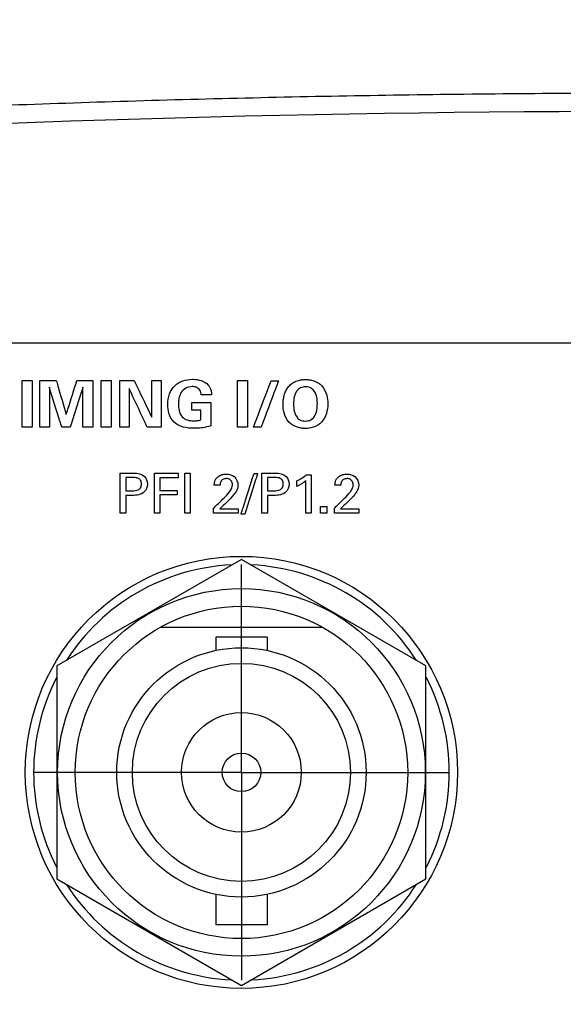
# Model space of a CAD drawing. Header units: inches. Extents: x 0 to 34, y 0 to 22.
# Tile 80 of 119: x 15.1 to 15.9, y 17.5 to 19. Entities that reach past the tile are written whole.
import ezdxf

# ---------------------------------------------------------------- set-up
doc = ezdxf.new("R2010")
doc.units = ezdxf.units.IN
doc.header["$LTSCALE"] = 1.87
doc.header["$MEASUREMENT"] = 0
doc.linetypes.add('CENTER', pattern=[0.6, 0.375, -0.075, 0.075, -0.075])
doc.layers.get('0').update_dxf_attribs({"linetype": 'CONTINUOUS'})
for name, color, linetype in [('DATUMCURVES', 7, 'CONTINUOUS'), ('DEFAULT_1', 7, 'CENTER'), ('DIMENSIONS', 7, 'CONTINUOUS')]:
    doc.layers.add(name, color=color, linetype=linetype)
doc.styles.get("Standard").update_dxf_attribs({"font": 'txt', "width": 0.8})
doc.dimstyles.new('DIMSTYLE_1', dxfattribs={"dimtxt": 0.125, "dimasz": 0.18, "dimexe": 0.18, "dimexo": 0.0625, "dimgap": 0.09, "dimtad": 0, "dimtih": 1, "dimtoh": 1, "dimdec": 3, "dimzin": 4, "dimdsep": 46, "dimtxsty": 'STANDARD', "dimblk": '_FILLED', "dimblk1": '_FILLED', "dimblk2": '_FILLED', "dimcen": 0.09, "dimadec": 0, "dimazin": 0, "dimtp": 0.001, "dimtm": 0.001, "dimtfac": 1, "dimtdec": 3, "dimtofl": 0, "dimtmove": 0, "dimatfit": 3, "dimldrblk": '_FILLED', "dimfxl": 1, "dimtolj": 1, "dimtzin": 4, "dimarcsym": 0})

# ---------------------------------------------------------------- blocks, each defined once
blk = doc.blocks.new('_FILLED')
at = {"color": 0, "linetype": 'BYBLOCK'}
blk.add_solid([(0, 0), (-1, 0.1736), (-1, -0.1736)], dxfattribs=at)
blk = doc.blocks.new('*D5')
at = {"layer": 'DIMENSIONS', "color": 2, "linetype": 'CONTINUOUS'}
for p, q in [((16.3262, 18.2109), (16.3262, 20.5414)), ((17.6245, 17.3609), (17.6245, 20.5414)), ((16.3262, 20.4164), (15.6819, 20.4164)), ((17.6245, 20.4164), (17.9845, 20.4164))]:
    blk.add_line(p, q, dxfattribs=at)
at = {"layer": 'DIMENSIONS', "color": 2, "linetype": 'CONTINUOUS', "xscale": 0.18, "yscale": 0.18, "zscale": 0.18}
blk.add_blockref('_FILLED', (16.3262, 20.4164), dxfattribs=at)
at = {"layer": 'DIMENSIONS', "color": 2, "linetype": 'CONTINUOUS', "xscale": 0.18, "yscale": 0.18, "zscale": 0.18, "rotation": 180}
blk.add_blockref('_FILLED', (17.6245, 20.4164), dxfattribs=at)
at = {"layer": 'DIMENSIONS', "color": 2, "linetype": 'CONTINUOUS', "width": 0.8}
for s, p in [('[', (14.9194, 20.3539)), (']', (15.5194, 20.3539)), ('1.298', (14.2944, 20.3539)), ('32.98', (15.0194, 20.3539))]:
    blk.add_text(s, height=0.125, dxfattribs=at).set_placement(p)

msp = doc.modelspace()

# ---------------------------------------------------------------- linework, layer by layer
at = {"color": 7, "linetype": 'CONTINUOUS'}
for p, q in [((15.4512, 18.1563), (15.1737, 17.9961)), ((15.7287, 17.9961), (15.4512, 18.1563)), ((15.5736, 18.0539), (15.3288, 18.0539)), ((15.4127, 18.0391), (15.4127, 18.0194)), ((15.4897, 18.0391), (15.4127, 18.0391)), ((15.4897, 18.0391), (15.4897, 18.0194)), ((15.1737, 17.9961), (15.1737, 17.6756)), ((15.7287, 17.6756), (15.7287, 17.9961)), ((15.1737, 17.6756), (15.4512, 17.5154)), ((15.4512, 17.5154), (15.7287, 17.6756)), ((15.4127, 17.6524), (15.4127, 17.6066)), ((15.4897, 17.6524), (15.4897, 17.6066)), ((15.4897, 17.6066), (15.4127, 17.6066))]:
    msp.add_line(p, q, dxfattribs=at)
for radius in [0.325, 0.2765, 0.25, 0.1875, 0.164, 0.09, 0.029]:
    msp.add_circle((15.4512, 17.8359), radius, dxfattribs=at)
for centre, radius, start, end in [((16.0862, -7.9197), 26.75, 82.80027, 97.19973), ((15.4512, 17.8359), 0.3125, 92.8821, 147.3645), ((15.4512, 17.8359), 0.3125, 32.6355, 87.1179), ((15.4512, 17.8359), 0.3125, 152.8684, 207.1316), ((15.4512, 17.8359), 0.3125, 332.8684, 27.1316), ((15.4512, 17.8359), 0.3125, 212.6355, 267.1179), ((15.4512, 17.8359), 0.3125, 272.8821, 327.3645)]:
    msp.add_arc(centre, radius, start, end, dxfattribs=at)
msp.add_open_spline([(12.7517, 18.6477), (12.8722, 18.663), (13.1144, 18.692), (13.4795, 18.7306), (13.8476, 18.7643), (14.2181, 18.7931), (14.5905, 18.8168), (14.9645, 18.8353), (15.3396, 18.8485), (15.7154, 18.8564), (16.0915, 18.859), (16.4677, 18.8563), (16.8435, 18.8482), (17.2185, 18.8348), (17.5925, 18.8162), (17.9649, 18.7924), (18.3353, 18.7634), (18.7034, 18.7295), (19.065, 18.6911), (19.3037, 18.6625), (19.4207, 18.6477)], degree=3, knots=[0, 0, 0, 0, 0.054496, 0.109427, 0.164722, 0.220316, 0.276147, 0.332159, 0.388303, 0.444531, 0.5008, 0.557069, 0.613296, 0.669436, 0.725444, 0.781269, 0.836855, 0.892141, 0.947101, 1, 1, 1, 1], dxfattribs=at)
at = {"layer": 'DATUMCURVES', "color": 40, "linetype": 'CONTINUOUS'}
for points, knots in [([(12.9377, 18.4823, 0.8645), (13.1335, 18.4823, 0.8645), (14.3868, 18.4823, 0.8645), (15.6402, 18.4823, 0.8645), (16.6977, 18.4823, 0.8645)], [0, 0, 0, 0, 0.15625, 1, 1, 1, 1]), ([(15.3797, 18.3535, 0.8645), (15.3693, 18.3535, 0.8645), (15.3514, 18.3567, 0.8645), (15.3415, 18.3753, 0.8645), (15.3399, 18.3903, 0.8645), (15.3419, 18.4051, 0.8645), (15.3526, 18.4225, 0.8645), (15.3683, 18.4274, 0.8645), (15.3784, 18.4273, 0.8645), (15.3789, 18.4273, 0.8645)], [0, 0, 0, 0, 0.260059, 0.387067, 0.496271, 0.635157, 0.7534, 0.987593, 1, 1, 1, 1]), ([(15.3789, 18.4273, 0.8645), (15.3829, 18.4272, 0.8645), (15.391, 18.4259, 0.8645), (15.4012, 18.4201, 0.8645), (15.4059, 18.4114, 0.8645), (15.4063, 18.4061, 0.8645), (15.4063, 18.4038, 0.8645)], [0, 0, 0, 0, 0.295727, 0.608624, 0.831311, 1, 1, 1, 1]), ([(15.5462, 18.3533, 0.8645), (15.5441, 18.3534, 0.8645), (15.5402, 18.3538, 0.8645), (15.5315, 18.356, 0.8645), (15.5206, 18.3627, 0.8645), (15.5142, 18.3772, 0.8645), (15.5136, 18.3888, 0.8645), (15.514, 18.3961, 0.8645), (15.5153, 18.4031, 0.8645), (15.5176, 18.4095, 0.8645), (15.521, 18.4152, 0.8645), (15.5255, 18.42, 0.8645), (15.5304, 18.4232, 0.8645), (15.5349, 18.425, 0.8645), (15.5381, 18.4259, 0.8645), (15.5408, 18.4264, 0.8645), (15.5429, 18.4266, 0.8645), (15.5448, 18.4268, 0.8645), (15.5461, 18.4268, 0.8645), (15.547, 18.4268, 0.8645), (15.5471, 18.4268, 0.8645), (15.5475, 18.4268, 0.8645)], [0, 0, 0, 0, 0.037683, 0.081646, 0.169573, 0.275791, 0.382009, 0.459258, 0.536507, 0.613755, 0.691004, 0.768253, 0.845502, 0.884127, 0.922751, 0.942063, 0.961376, 0.980688, 0.990344, 0.995172, 1, 1, 1, 1]), ([(15.5475, 18.4268, 0.8645), (15.5481, 18.4268, 0.8645), (15.5506, 18.4268, 0.8645), (15.5545, 18.4264, 0.8645), (15.5623, 18.4248, 0.8645), (15.5737, 18.4181, 0.8645), (15.5805, 18.4029, 0.8645), (15.5816, 18.3886, 0.8645), (15.5796, 18.3754, 0.8645), (15.5721, 18.3607, 0.8645), (15.5586, 18.354, 0.8645), (15.5501, 18.3533, 0.8645), (15.5466, 18.3533, 0.8645), (15.5462, 18.3533, 0.8645)], [0, 0, 0, 0, 0.020699, 0.041398, 0.082795, 0.16559, 0.256102, 0.346613, 0.480631, 0.614648, 0.797008, 0.979368, 1, 1, 1, 1]), ([(15.1212, 18.4256, 0.8645), (15.122, 18.4256, 0.8645), (15.127, 18.4256, 0.8645), (15.132, 18.4256, 0.8645), (15.1363, 18.4256, 0.8645)], [0, 0, 0, 0, 0.15625, 1, 1, 1, 1]), ([(15.1212, 18.3551, 0.8645), (15.1212, 18.3588, 0.8645), (15.1212, 18.3823, 0.8645), (15.1212, 18.4057, 0.8645), (15.1212, 18.4256, 0.8645)], [0, 0, 0, 0, 0.15625, 1, 1, 1, 1]), ([(15.1363, 18.4256, 0.8645), (15.1363, 18.4219, 0.8645), (15.1363, 18.3984, 0.8645), (15.1363, 18.3749, 0.8645), (15.1363, 18.3551, 0.8645)], [0, 0, 0, 0, 0.15625, 1, 1, 1, 1]), ([(15.1482, 18.4254, 0.8645), (15.1495, 18.4254, 0.8645), (15.1577, 18.4254, 0.8645), (15.1659, 18.4254, 0.8645), (15.1728, 18.4254, 0.8645)], [0, 0, 0, 0, 0.15625, 1, 1, 1, 1]), ([(15.1482, 18.3551, 0.8645), (15.1482, 18.3587, 0.8645), (15.1482, 18.3822, 0.8645), (15.1482, 18.4056, 0.8645), (15.1482, 18.4254, 0.8645)], [0, 0, 0, 0, 0.15625, 1, 1, 1, 1]), ([(15.1811, 18.3551, 0.8645), (15.1801, 18.3582, 0.8645), (15.1738, 18.3783, 0.8645), (15.1676, 18.3984, 0.8645), (15.1623, 18.4154, 0.8645)], [0, 0, 0, 0, 0.15625, 1, 1, 1, 1]), ([(15.1623, 18.4154, 0.8645), (15.1623, 18.4122, 0.8645), (15.1623, 18.3921, 0.8645), (15.1623, 18.372, 0.8645), (15.1623, 18.3551, 0.8645)], [0, 0, 0, 0, 0.15625, 1, 1, 1, 1]), ([(15.1728, 18.4254, 0.8645), (15.1736, 18.4227, 0.8645), (15.1785, 18.4057, 0.8645), (15.1835, 18.3886, 0.8645), (15.1877, 18.3742, 0.8645)], [0, 0, 0, 0, 0.15625, 1, 1, 1, 1]), ([(15.1877, 18.3742, 0.8645), (15.1885, 18.3769, 0.8645), (15.1939, 18.3939, 0.8645), (15.1992, 18.411, 0.8645), (15.2037, 18.4254, 0.8645)], [0, 0, 0, 0, 0.15625, 1, 1, 1, 1]), ([(15.2127, 18.4154, 0.8645), (15.2117, 18.4122, 0.8645), (15.2053, 18.3921, 0.8645), (15.1989, 18.372, 0.8645), (15.1935, 18.3551, 0.8645)], [0, 0, 0, 0, 0.15625, 1, 1, 1, 1]), ([(15.2037, 18.4254, 0.8645), (15.205, 18.4254, 0.8645), (15.2129, 18.4254, 0.8645), (15.2209, 18.4254, 0.8645), (15.2276, 18.4254, 0.8645)], [0, 0, 0, 0, 0.15625, 1, 1, 1, 1]), ([(15.2127, 18.3551, 0.8645), (15.2127, 18.3582, 0.8645), (15.2127, 18.3783, 0.8645), (15.2127, 18.3984, 0.8645), (15.2127, 18.4154, 0.8645)], [0, 0, 0, 0, 0.15625, 1, 1, 1, 1]), ([(15.2276, 18.4254, 0.8645), (15.2276, 18.4217, 0.8645), (15.2276, 18.3983, 0.8645), (15.2276, 18.3749, 0.8645), (15.2276, 18.3551, 0.8645)], [0, 0, 0, 0, 0.15625, 1, 1, 1, 1]), ([(15.24, 18.4256, 0.8645), (15.2408, 18.4256, 0.8645), (15.2458, 18.4256, 0.8645), (15.2508, 18.4256, 0.8645), (15.2551, 18.4256, 0.8645)], [0, 0, 0, 0, 0.15625, 1, 1, 1, 1]), ([(15.24, 18.3551, 0.8645), (15.24, 18.3588, 0.8645), (15.24, 18.3823, 0.8645), (15.24, 18.4057, 0.8645), (15.24, 18.4256, 0.8645)], [0, 0, 0, 0, 0.15625, 1, 1, 1, 1]), ([(15.2551, 18.4256, 0.8645), (15.2551, 18.4219, 0.8645), (15.2551, 18.3984, 0.8645), (15.2551, 18.3749, 0.8645), (15.2551, 18.3551, 0.8645)], [0, 0, 0, 0, 0.15625, 1, 1, 1, 1]), ([(15.2682, 18.4254, 0.8645), (15.2693, 18.4254, 0.8645), (15.2766, 18.4254, 0.8645), (15.2838, 18.4254, 0.8645), (15.29, 18.4254, 0.8645)], [0, 0, 0, 0, 0.15625, 1, 1, 1, 1]), ([(15.2682, 18.3551, 0.8645), (15.2682, 18.3587, 0.8645), (15.2682, 18.3822, 0.8645), (15.2682, 18.4056, 0.8645), (15.2682, 18.4254, 0.8645)], [0, 0, 0, 0, 0.15625, 1, 1, 1, 1]), ([(15.3096, 18.3551, 0.8645), (15.3082, 18.3581, 0.8645), (15.2991, 18.3776, 0.8645), (15.29, 18.397, 0.8645), (15.2824, 18.4134, 0.8645)], [0, 0, 0, 0, 0.15625, 1, 1, 1, 1]), ([(15.2824, 18.4134, 0.8645), (15.2824, 18.4104, 0.8645), (15.2824, 18.3909, 0.8645), (15.2824, 18.3715, 0.8645), (15.2824, 18.3551, 0.8645)], [0, 0, 0, 0, 0.15625, 1, 1, 1, 1]), ([(15.29, 18.4254, 0.8645), (15.2913, 18.4225, 0.8645), (15.3001, 18.4041, 0.8645), (15.3089, 18.3856, 0.8645), (15.3163, 18.3701, 0.8645)], [0, 0, 0, 0, 0.15625, 1, 1, 1, 1]), ([(15.3163, 18.3701, 0.8645), (15.3163, 18.3729, 0.8645), (15.3163, 18.3914, 0.8645), (15.3163, 18.4098, 0.8645), (15.3163, 18.4254, 0.8645)], [0, 0, 0, 0, 0.15625, 1, 1, 1, 1]), ([(15.3303, 18.4254, 0.8645), (15.3303, 18.4217, 0.8645), (15.3303, 18.3983, 0.8645), (15.3303, 18.3749, 0.8645), (15.3303, 18.3551, 0.8645)], [0, 0, 0, 0, 0.15625, 1, 1, 1, 1]), ([(15.377, 18.4163, 0.8645), (15.3706, 18.4163, 0.8645), (15.3604, 18.4106, 0.8645), (15.357, 18.3985, 0.8645), (15.3562, 18.3895, 0.8645), (15.357, 18.3799, 0.8645), (15.3622, 18.3676, 0.8645), (15.373, 18.3647, 0.8645), (15.3788, 18.3647, 0.8645)], [0, 0, 0, 0, 0.255622, 0.378778, 0.496136, 0.619127, 0.764496, 1, 1, 1, 1]), ([(15.3907, 18.4038, 0.8645), (15.3906, 18.4062, 0.8645), (15.3896, 18.4114, 0.8645), (15.3835, 18.4158, 0.8645), (15.379, 18.4163, 0.8645), (15.377, 18.4163, 0.8645)], [0, 0, 0, 0, 0.354884, 0.705524, 1, 1, 1, 1]), ([(15.4453, 18.4256, 0.8645), (15.4461, 18.4256, 0.8645), (15.4511, 18.4256, 0.8645), (15.4562, 18.4256, 0.8645), (15.4604, 18.4256, 0.8645)], [0, 0, 0, 0, 0.15625, 1, 1, 1, 1]), ([(15.4453, 18.3551, 0.8645), (15.4453, 18.3588, 0.8645), (15.4453, 18.3823, 0.8645), (15.4453, 18.4057, 0.8645), (15.4453, 18.4256, 0.8645)], [0, 0, 0, 0, 0.15625, 1, 1, 1, 1]), ([(15.4604, 18.4256, 0.8645), (15.4604, 18.4219, 0.8645), (15.4604, 18.3984, 0.8645), (15.4604, 18.3749, 0.8645), (15.4604, 18.3551, 0.8645)], [0, 0, 0, 0, 0.15625, 1, 1, 1, 1]), ([(15.4693, 18.3551, 0.8645), (15.4707, 18.3587, 0.8645), (15.4795, 18.382, 0.8645), (15.4883, 18.4053, 0.8645), (15.4957, 18.4249, 0.8645)], [0, 0, 0, 0, 0.15625, 1, 1, 1, 1]), ([(15.5069, 18.4249, 0.8645), (15.5055, 18.4213, 0.8645), (15.4968, 18.398, 0.8645), (15.4881, 18.3747, 0.8645), (15.4807, 18.3551, 0.8645)], [0, 0, 0, 0, 0.15625, 1, 1, 1, 1]), ([(15.5654, 18.3911, 0.8645), (15.5654, 18.3945, 0.8645), (15.5645, 18.4046, 0.8645), (15.5578, 18.4142, 0.8645), (15.5483, 18.4168, 0.8645), (15.5396, 18.4149, 0.8645), (15.5312, 18.4078, 0.8645), (15.5295, 18.3978, 0.8645), (15.5295, 18.3897, 0.8645)], [0, 0, 0, 0, 0.147421, 0.296336, 0.445252, 0.562056, 0.678859, 1, 1, 1, 1]), ([(15.4063, 18.4038, 0.8645), (15.4055, 18.4038, 0.8645), (15.4003, 18.4038, 0.8645), (15.3951, 18.4038, 0.8645), (15.3907, 18.4038, 0.8645)], [0, 0, 0, 0, 0.15625, 1, 1, 1, 1]), ([(15.3767, 18.3925, 0.8645), (15.3782, 18.3925, 0.8645), (15.3877, 18.3925, 0.8645), (15.3973, 18.3925, 0.8645), (15.4054, 18.3925, 0.8645)], [0, 0, 0, 0, 0.15625, 1, 1, 1, 1]), ([(15.4054, 18.3925, 0.8645), (15.4054, 18.3907, 0.8645), (15.4054, 18.379, 0.8645), (15.4054, 18.3673, 0.8645), (15.4054, 18.3574, 0.8645)], [0, 0, 0, 0, 0.15625, 1, 1, 1, 1]), ([(15.5348, 18.3701, 0.8645), (15.5358, 18.3686, 0.8645), (15.5385, 18.3658, 0.8645), (15.547, 18.3638, 0.8645), (15.5559, 18.3655, 0.8645), (15.5617, 18.3713, 0.8645), (15.5654, 18.3799, 0.8645), (15.5654, 18.3911, 0.8645)], [0, 0, 0, 0, 0.193568, 0.387136, 0.556661, 0.726186, 1, 1, 1, 1]), ([(15.3903, 18.3661, 0.8645), (15.3903, 18.3668, 0.8645), (15.3903, 18.3718, 0.8645), (15.3903, 18.3767, 0.8645), (15.3903, 18.3808, 0.8645)], [0, 0, 0, 0, 0.15625, 1, 1, 1, 1]), ([(15.1363, 18.3551, 0.8645), (15.1355, 18.3551, 0.8645), (15.1304, 18.3551, 0.8645), (15.1254, 18.3551, 0.8645), (15.1212, 18.3551, 0.8645)], [0, 0, 0, 0, 0.15625, 1, 1, 1, 1]), ([(15.2276, 18.3551, 0.8645), (15.2269, 18.3551, 0.8645), (15.2219, 18.3551, 0.8645), (15.2169, 18.3551, 0.8645), (15.2127, 18.3551, 0.8645)], [0, 0, 0, 0, 0.15625, 1, 1, 1, 1]), ([(15.2551, 18.3551, 0.8645), (15.2543, 18.3551, 0.8645), (15.2493, 18.3551, 0.8645), (15.2442, 18.3551, 0.8645), (15.24, 18.3551, 0.8645)], [0, 0, 0, 0, 0.15625, 1, 1, 1, 1]), ([(15.2824, 18.3551, 0.8645), (15.2816, 18.3551, 0.8645), (15.2769, 18.3551, 0.8645), (15.2722, 18.3551, 0.8645), (15.2682, 18.3551, 0.8645)], [0, 0, 0, 0, 0.15625, 1, 1, 1, 1]), ([(15.3303, 18.3551, 0.8645), (15.3292, 18.3551, 0.8645), (15.3223, 18.3551, 0.8645), (15.3154, 18.3551, 0.8645), (15.3096, 18.3551, 0.8645)], [0, 0, 0, 0, 0.15625, 1, 1, 1, 1]), ([(15.3788, 18.3647, 0.8645), (15.3804, 18.3647, 0.8645), (15.3842, 18.3648, 0.8645), (15.3881, 18.3654, 0.8645), (15.3903, 18.3661, 0.8645)], [0, 0, 0, 0, 0.400584, 1, 1, 1, 1]), ([(15.4054, 18.3574, 0.8645), (15.4041, 18.357, 0.8645), (15.3958, 18.3543, 0.8645), (15.387, 18.3535, 0.8645), (15.3797, 18.3535, 0.8645)], [0, 0, 0, 0, 0.15615, 1, 1, 1, 1]), ([(15.4604, 18.3551, 0.8645), (15.4596, 18.3551, 0.8645), (15.4546, 18.3551, 0.8645), (15.4496, 18.3551, 0.8645), (15.4453, 18.3551, 0.8645)], [0, 0, 0, 0, 0.15625, 1, 1, 1, 1]), ([(15.2687, 18.286, 0.8645), (15.2698, 18.286, 0.8645), (15.2765, 18.286, 0.8645), (15.2832, 18.286, 0.8645), (15.2889, 18.286, 0.8645)], [0, 0, 0, 0, 0.15625, 1, 1, 1, 1]), ([(15.2687, 18.2259, 0.8645), (15.2687, 18.229, 0.8645), (15.2687, 18.249, 0.8645), (15.2687, 18.2691, 0.8645), (15.2687, 18.286, 0.8645)], [0, 0, 0, 0, 0.15625, 1, 1, 1, 1]), ([(15.2771, 18.2793, 0.8645), (15.2771, 18.2782, 0.8645), (15.2771, 18.2717, 0.8645), (15.2771, 18.2651, 0.8645), (15.2771, 18.2596, 0.8645)], [0, 0, 0, 0, 0.15625, 1, 1, 1, 1]), ([(15.2889, 18.286, 0.8645), (15.2946, 18.286, 0.8645), (15.3062, 18.2844, 0.8645), (15.3113, 18.2694, 0.8645), (15.3055, 18.2541, 0.8645), (15.2931, 18.2526, 0.8645), (15.2868, 18.2526, 0.8645)], [0, 0, 0, 0, 0.279878, 0.483843, 0.691118, 1, 1, 1, 1]), ([(15.287, 18.2596, 0.8645), (15.29, 18.2596, 0.8645), (15.2949, 18.2597, 0.8645), (15.3003, 18.2641, 0.8645), (15.3012, 18.2697, 0.8645), (15.3004, 18.2752, 0.8645), (15.2956, 18.2793, 0.8645), (15.2913, 18.2793, 0.8645), (15.2887, 18.2793, 0.8645)], [0, 0, 0, 0, 0.244833, 0.369366, 0.527929, 0.67791, 0.791142, 1, 1, 1, 1]), ([(15.3202, 18.286, 0.8645), (15.3221, 18.286, 0.8645), (15.334, 18.286, 0.8645), (15.346, 18.286, 0.8645), (15.3561, 18.286, 0.8645)], [0, 0, 0, 0, 0.15625, 1, 1, 1, 1]), ([(15.3202, 18.2259, 0.8645), (15.3202, 18.229, 0.8645), (15.3202, 18.249, 0.8645), (15.3202, 18.2691, 0.8645), (15.3202, 18.286, 0.8645)], [0, 0, 0, 0, 0.15625, 1, 1, 1, 1]), ([(15.3561, 18.2789, 0.8645), (15.3546, 18.2789, 0.8645), (15.3455, 18.2789, 0.8645), (15.3364, 18.2789, 0.8645), (15.3287, 18.2789, 0.8645)], [0, 0, 0, 0, 0.15625, 1, 1, 1, 1]), ([(15.3287, 18.2789, 0.8645), (15.3287, 18.278, 0.8645), (15.3287, 18.2717, 0.8645), (15.3287, 18.2655, 0.8645), (15.3287, 18.2602, 0.8645)], [0, 0, 0, 0, 0.15625, 1, 1, 1, 1]), ([(15.366, 18.2259, 0.8645), (15.366, 18.229, 0.8645), (15.366, 18.249, 0.8645), (15.366, 18.2691, 0.8645), (15.366, 18.286, 0.8645)], [0, 0, 0, 0, 0.15625, 1, 1, 1, 1]), ([(15.3743, 18.286, 0.8645), (15.3743, 18.2829, 0.8645), (15.3743, 18.2628, 0.8645), (15.3743, 18.2428, 0.8645), (15.3743, 18.2259, 0.8645)], [0, 0, 0, 0, 0.15625, 1, 1, 1, 1]), ([(15.4102, 18.2678, 0.8645), (15.4103, 18.2697, 0.8645), (15.4107, 18.2745, 0.8645), (15.4149, 18.2808, 0.8645), (15.4215, 18.2841, 0.8645), (15.4302, 18.2851, 0.8645), (15.4421, 18.2825, 0.8645), (15.4459, 18.2725, 0.8645), (15.4459, 18.2678, 0.8645)], [0, 0, 0, 0, 0.107078, 0.258419, 0.390759, 0.504192, 0.739336, 1, 1, 1, 1]), ([(15.4506, 18.2245, 0.8645), (15.4516, 18.2277, 0.8645), (15.4581, 18.2479, 0.8645), (15.4646, 18.2682, 0.8645), (15.4701, 18.2853, 0.8645)], [0, 0, 0, 0, 0.15625, 1, 1, 1, 1]), ([(15.4755, 18.2853, 0.8645), (15.4745, 18.2821, 0.8645), (15.468, 18.2619, 0.8645), (15.4615, 18.2416, 0.8645), (15.4561, 18.2245, 0.8645)], [0, 0, 0, 0, 0.15625, 1, 1, 1, 1]), ([(15.4818, 18.286, 0.8645), (15.4829, 18.286, 0.8645), (15.4896, 18.286, 0.8645), (15.4963, 18.286, 0.8645), (15.502, 18.286, 0.8645)], [0, 0, 0, 0, 0.15625, 1, 1, 1, 1]), ([(15.4818, 18.2259, 0.8645), (15.4818, 18.229, 0.8645), (15.4818, 18.249, 0.8645), (15.4818, 18.2691, 0.8645), (15.4818, 18.286, 0.8645)], [0, 0, 0, 0, 0.15625, 1, 1, 1, 1]), ([(15.4902, 18.2793, 0.8645), (15.4902, 18.2782, 0.8645), (15.4902, 18.2717, 0.8645), (15.4902, 18.2651, 0.8645), (15.4902, 18.2596, 0.8645)], [0, 0, 0, 0, 0.15625, 1, 1, 1, 1]), ([(15.502, 18.286, 0.8645), (15.5077, 18.286, 0.8645), (15.5192, 18.2844, 0.8645), (15.5244, 18.2694, 0.8645), (15.5186, 18.2541, 0.8645), (15.5062, 18.2526, 0.8645), (15.4999, 18.2526, 0.8645)], [0, 0, 0, 0, 0.279878, 0.483843, 0.691118, 1, 1, 1, 1]), ([(15.5001, 18.2596, 0.8645), (15.5031, 18.2596, 0.8645), (15.508, 18.2597, 0.8645), (15.5134, 18.2641, 0.8645), (15.5143, 18.2697, 0.8645), (15.5135, 18.2752, 0.8645), (15.5087, 18.2793, 0.8645), (15.5044, 18.2793, 0.8645), (15.5018, 18.2793, 0.8645)], [0, 0, 0, 0, 0.244769, 0.369269, 0.527844, 0.677836, 0.791049, 1, 1, 1, 1]), ([(15.556, 18.2835, 0.8645), (15.556, 18.2805, 0.8645), (15.556, 18.2613, 0.8645), (15.556, 18.2421, 0.8645), (15.556, 18.2259, 0.8645)], [0, 0, 0, 0, 0.15625, 1, 1, 1, 1]), ([(15.5918, 18.2678, 0.8645), (15.5919, 18.2697, 0.8645), (15.5923, 18.2745, 0.8645), (15.5964, 18.2808, 0.8645), (15.6031, 18.2841, 0.8645), (15.6118, 18.2851, 0.8645), (15.6237, 18.2825, 0.8645), (15.6275, 18.2725, 0.8645), (15.6275, 18.2678, 0.8645)], [0, 0, 0, 0, 0.107073, 0.258396, 0.390765, 0.504173, 0.739349, 1, 1, 1, 1]), ([(15.4217, 18.2756, 0.8645), (15.4211, 18.275, 0.8645), (15.4194, 18.2727, 0.8645), (15.419, 18.2698, 0.8645), (15.419, 18.2678, 0.8645)], [0, 0, 0, 0, 0.290134, 1, 1, 1, 1]), ([(15.4245, 18.2483, 0.8645), (15.4277, 18.2514, 0.8645), (15.4322, 18.2562, 0.8645), (15.4369, 18.2631, 0.8645), (15.438, 18.2688, 0.8645), (15.4369, 18.2739, 0.8645), (15.4331, 18.2774, 0.8645), (15.4282, 18.2781, 0.8645), (15.424, 18.2774, 0.8645), (15.4221, 18.276, 0.8645), (15.4217, 18.2756, 0.8645)], [0, 0, 0, 0, 0.286438, 0.428479, 0.528239, 0.656508, 0.738077, 0.846379, 0.964985, 1, 1, 1, 1]), ([(15.4459, 18.2678, 0.8645), (15.4459, 18.2645, 0.8645), (15.444, 18.2592, 0.8645), (15.4407, 18.255, 0.8645), (15.4394, 18.2534, 0.8645)], [0, 0, 0, 0, 0.609621, 1, 1, 1, 1]), ([(15.548, 18.2259, 0.8645), (15.548, 18.2284, 0.8645), (15.548, 18.2446, 0.8645), (15.548, 18.2608, 0.8645), (15.548, 18.2744, 0.8645)], [0, 0, 0, 0, 0.15625, 1, 1, 1, 1]), ([(15.6033, 18.2756, 0.8645), (15.6027, 18.275, 0.8645), (15.601, 18.2727, 0.8645), (15.6006, 18.2698, 0.8645), (15.6006, 18.2678, 0.8645)], [0, 0, 0, 0, 0.290179, 1, 1, 1, 1]), ([(15.6061, 18.2483, 0.8645), (15.6093, 18.2514, 0.8645), (15.6138, 18.2562, 0.8645), (15.6185, 18.2631, 0.8645), (15.6196, 18.2688, 0.8645), (15.6185, 18.2739, 0.8645), (15.6147, 18.2774, 0.8645), (15.6098, 18.2781, 0.8645), (15.6056, 18.2774, 0.8645), (15.6037, 18.276, 0.8645), (15.6033, 18.2756, 0.8645)], [0, 0, 0, 0, 0.286507, 0.428515, 0.528281, 0.65656, 0.73813, 0.846367, 0.964974, 1, 1, 1, 1]), ([(15.6275, 18.2678, 0.8645), (15.6275, 18.2645, 0.8645), (15.6256, 18.2592, 0.8645), (15.6223, 18.255, 0.8645), (15.621, 18.2534, 0.8645)], [0, 0, 0, 0, 0.609672, 1, 1, 1, 1]), ([(15.2771, 18.2526, 0.8645), (15.2771, 18.2512, 0.8645), (15.2771, 18.2423, 0.8645), (15.2771, 18.2334, 0.8645), (15.2771, 18.2259, 0.8645)], [0, 0, 0, 0, 0.15625, 1, 1, 1, 1]), ([(15.3287, 18.2602, 0.8645), (15.3301, 18.2602, 0.8645), (15.3387, 18.2602, 0.8645), (15.3472, 18.2602, 0.8645), (15.3545, 18.2602, 0.8645)], [0, 0, 0, 0, 0.15625, 1, 1, 1, 1]), ([(15.3545, 18.2532, 0.8645), (15.3531, 18.2532, 0.8645), (15.3446, 18.2532, 0.8645), (15.336, 18.2532, 0.8645), (15.3287, 18.2532, 0.8645)], [0, 0, 0, 0, 0.15625, 1, 1, 1, 1]), ([(15.3287, 18.2532, 0.8645), (15.3287, 18.2518, 0.8645), (15.3287, 18.2427, 0.8645), (15.3287, 18.2335, 0.8645), (15.3287, 18.2259, 0.8645)], [0, 0, 0, 0, 0.15625, 1, 1, 1, 1]), ([(15.4902, 18.2526, 0.8645), (15.4902, 18.2512, 0.8645), (15.4902, 18.2423, 0.8645), (15.4902, 18.2334, 0.8645), (15.4902, 18.2259, 0.8645)], [0, 0, 0, 0, 0.15625, 1, 1, 1, 1]), ([(15.4094, 18.2334, 0.8645), (15.4102, 18.2342, 0.8645), (15.4152, 18.2392, 0.8645), (15.4202, 18.2441, 0.8645), (15.4245, 18.2483, 0.8645)], [0, 0, 0, 0, 0.15625, 1, 1, 1, 1]), ([(15.591, 18.2334, 0.8645), (15.5918, 18.2342, 0.8645), (15.5968, 18.2392, 0.8645), (15.6018, 18.2441, 0.8645), (15.6061, 18.2483, 0.8645)], [0, 0, 0, 0, 0.15625, 1, 1, 1, 1]), ([(15.4461, 18.2259, 0.8645), (15.4442, 18.2259, 0.8645), (15.4319, 18.2259, 0.8645), (15.4197, 18.2259, 0.8645), (15.4094, 18.2259, 0.8645)], [0, 0, 0, 0, 0.15625, 1, 1, 1, 1]), ([(15.4186, 18.2324, 0.8645), (15.4201, 18.2324, 0.8645), (15.4292, 18.2324, 0.8645), (15.4384, 18.2324, 0.8645), (15.4461, 18.2324, 0.8645)], [0, 0, 0, 0, 0.15625, 1, 1, 1, 1]), ([(15.6277, 18.2259, 0.8645), (15.6257, 18.2259, 0.8645), (15.6135, 18.2259, 0.8645), (15.6013, 18.2259, 0.8645), (15.591, 18.2259, 0.8645)], [0, 0, 0, 0, 0.15625, 1, 1, 1, 1]), ([(15.6002, 18.2324, 0.8645), (15.6017, 18.2324, 0.8645), (15.6108, 18.2324, 0.8645), (15.6199, 18.2324, 0.8645), (15.6277, 18.2324, 0.8645)], [0, 0, 0, 0, 0.15625, 1, 1, 1, 1])]:
    msp.add_open_spline(points, degree=3, knots=knots, dxfattribs=at)
for points in [[(15.3163, 18.4254, 0.8645), (15.321, 18.4254, 0.8645), (15.3256, 18.4254, 0.8645), (15.3303, 18.4254, 0.8645)], [(15.4957, 18.4249, 0.8645), (15.4994, 18.4249, 0.8645), (15.5031, 18.4249, 0.8645), (15.5069, 18.4249, 0.8645)], [(15.3767, 18.3808, 0.8645), (15.3767, 18.3847, 0.8645), (15.3767, 18.3886, 0.8645), (15.3767, 18.3925, 0.8645)], [(15.5295, 18.3897, 0.8645), (15.5296, 18.3829, 0.8645), (15.5306, 18.3755, 0.8645), (15.5348, 18.3701, 0.8645)], [(15.3903, 18.3808, 0.8645), (15.3858, 18.3808, 0.8645), (15.3812, 18.3808, 0.8645), (15.3767, 18.3808, 0.8645)], [(15.1623, 18.3551, 0.8645), (15.1576, 18.3551, 0.8645), (15.1529, 18.3551, 0.8645), (15.1482, 18.3551, 0.8645)], [(15.1935, 18.3551, 0.8645), (15.1894, 18.3551, 0.8645), (15.1852, 18.3551, 0.8645), (15.1811, 18.3551, 0.8645)], [(15.4807, 18.3551, 0.8645), (15.4769, 18.3551, 0.8645), (15.4731, 18.3551, 0.8645), (15.4693, 18.3551, 0.8645)], [(15.2887, 18.2793, 0.8645), (15.2848, 18.2793, 0.8645), (15.281, 18.2793, 0.8645), (15.2771, 18.2793, 0.8645)], [(15.3561, 18.286, 0.8645), (15.3561, 18.2837, 0.8645), (15.3561, 18.2813, 0.8645), (15.3561, 18.2789, 0.8645)], [(15.366, 18.286, 0.8645), (15.3688, 18.286, 0.8645), (15.3715, 18.286, 0.8645), (15.3743, 18.286, 0.8645)], [(15.4701, 18.2853, 0.8645), (15.4719, 18.2853, 0.8645), (15.4737, 18.2853, 0.8645), (15.4755, 18.2853, 0.8645)], [(15.5018, 18.2793, 0.8645), (15.4979, 18.2793, 0.8645), (15.494, 18.2793, 0.8645), (15.4902, 18.2793, 0.8645)], [(15.5346, 18.2744, 0.8645), (15.5395, 18.277, 0.8645), (15.5443, 18.2799, 0.8645), (15.5486, 18.2835, 0.8645)], [(15.5486, 18.2835, 0.8645), (15.551, 18.2835, 0.8645), (15.5535, 18.2835, 0.8645), (15.556, 18.2835, 0.8645)], [(15.419, 18.2678, 0.8645), (15.4161, 18.2678, 0.8645), (15.4132, 18.2678, 0.8645), (15.4102, 18.2678, 0.8645)], [(15.548, 18.2744, 0.8645), (15.5439, 18.2711, 0.8645), (15.5393, 18.2683, 0.8645), (15.5346, 18.2661, 0.8645)], [(15.5346, 18.2661, 0.8645), (15.5346, 18.2689, 0.8645), (15.5346, 18.2717, 0.8645), (15.5346, 18.2744, 0.8645)], [(15.6006, 18.2678, 0.8645), (15.5977, 18.2678, 0.8645), (15.5947, 18.2678, 0.8645), (15.5918, 18.2678, 0.8645)], [(15.2771, 18.2596, 0.8645), (15.2804, 18.2596, 0.8645), (15.2837, 18.2596, 0.8645), (15.287, 18.2596, 0.8645)], [(15.2868, 18.2526, 0.8645), (15.2836, 18.2526, 0.8645), (15.2803, 18.2526, 0.8645), (15.2771, 18.2526, 0.8645)], [(15.3545, 18.2602, 0.8645), (15.3545, 18.2579, 0.8645), (15.3545, 18.2555, 0.8645), (15.3545, 18.2532, 0.8645)], [(15.4394, 18.2534, 0.8645), (15.4362, 18.2493, 0.8645), (15.4324, 18.2457, 0.8645), (15.4287, 18.242, 0.8645)], [(15.4902, 18.2596, 0.8645), (15.4935, 18.2596, 0.8645), (15.4968, 18.2596, 0.8645), (15.5001, 18.2596, 0.8645)], [(15.4999, 18.2526, 0.8645), (15.4967, 18.2526, 0.8645), (15.4934, 18.2526, 0.8645), (15.4902, 18.2526, 0.8645)], [(15.621, 18.2534, 0.8645), (15.6177, 18.2493, 0.8645), (15.614, 18.2457, 0.8645), (15.6103, 18.242, 0.8645)], [(15.4287, 18.242, 0.8645), (15.4254, 18.2388, 0.8645), (15.422, 18.2356, 0.8645), (15.4186, 18.2324, 0.8645)], [(15.5702, 18.2359, 0.8645), (15.5732, 18.2359, 0.8645), (15.5763, 18.2359, 0.8645), (15.5794, 18.2359, 0.8645)], [(15.5702, 18.2259, 0.8645), (15.5702, 18.2292, 0.8645), (15.5702, 18.2325, 0.8645), (15.5702, 18.2359, 0.8645)], [(15.5794, 18.2359, 0.8645), (15.5794, 18.2325, 0.8645), (15.5794, 18.2292, 0.8645), (15.5794, 18.2259, 0.8645)], [(15.6103, 18.242, 0.8645), (15.607, 18.2388, 0.8645), (15.6036, 18.2356, 0.8645), (15.6002, 18.2324, 0.8645)], [(15.2771, 18.2259, 0.8645), (15.2743, 18.2259, 0.8645), (15.2715, 18.2259, 0.8645), (15.2687, 18.2259, 0.8645)], [(15.3287, 18.2259, 0.8645), (15.3259, 18.2259, 0.8645), (15.3231, 18.2259, 0.8645), (15.3202, 18.2259, 0.8645)], [(15.3743, 18.2259, 0.8645), (15.3715, 18.2259, 0.8645), (15.3688, 18.2259, 0.8645), (15.366, 18.2259, 0.8645)], [(15.4094, 18.2259, 0.8645), (15.4094, 18.2284, 0.8645), (15.4094, 18.2309, 0.8645), (15.4094, 18.2334, 0.8645)], [(15.4461, 18.2324, 0.8645), (15.4461, 18.2302, 0.8645), (15.4461, 18.228, 0.8645), (15.4461, 18.2259, 0.8645)], [(15.4561, 18.2245, 0.8645), (15.4542, 18.2245, 0.8645), (15.4524, 18.2245, 0.8645), (15.4506, 18.2245, 0.8645)], [(15.4902, 18.2259, 0.8645), (15.4874, 18.2259, 0.8645), (15.4846, 18.2259, 0.8645), (15.4818, 18.2259, 0.8645)], [(15.556, 18.2259, 0.8645), (15.5533, 18.2259, 0.8645), (15.5506, 18.2259, 0.8645), (15.548, 18.2259, 0.8645)], [(15.5794, 18.2259, 0.8645), (15.5763, 18.2259, 0.8645), (15.5732, 18.2259, 0.8645), (15.5702, 18.2259, 0.8645)], [(15.591, 18.2259, 0.8645), (15.591, 18.2284, 0.8645), (15.591, 18.2309, 0.8645), (15.591, 18.2334, 0.8645)], [(15.6277, 18.2324, 0.8645), (15.6277, 18.2302, 0.8645), (15.6277, 18.228, 0.8645), (15.6277, 18.2259, 0.8645)]]:
    msp.add_open_spline(points, degree=3, dxfattribs=at)
at = {"layer": 'DEFAULT_1', "color": 7, "linetype": 'CENTER'}
for q in [(15.4512, 18.1484), (15.1387, 17.8359), (15.4512, 17.5234), (15.7637, 17.8359)]:
    msp.add_line((15.4512, 17.8359), q, dxfattribs=at)

# ---------------------------------------------------------------- dimensions: what is measured, and where the dimension line sits
at = {"layer": 'DIMENSIONS', "color": 2, "linetype": 'CONTINUOUS'}
dim = msp.add_linear_dim(base=(16.3262, 20.4164), p1=(17.6245, 17.3609), p2=(16.3262, 18.2109), angle=180, dimstyle='DIMSTYLE_1', dxfattribs=at)
dim.commit()
dim.dimension.update_dxf_attribs({"geometry": '*D5', "text_midpoint": (14.9569, 20.4164), "dimtype": 160})

doc.saveas('drawing.dxf')
